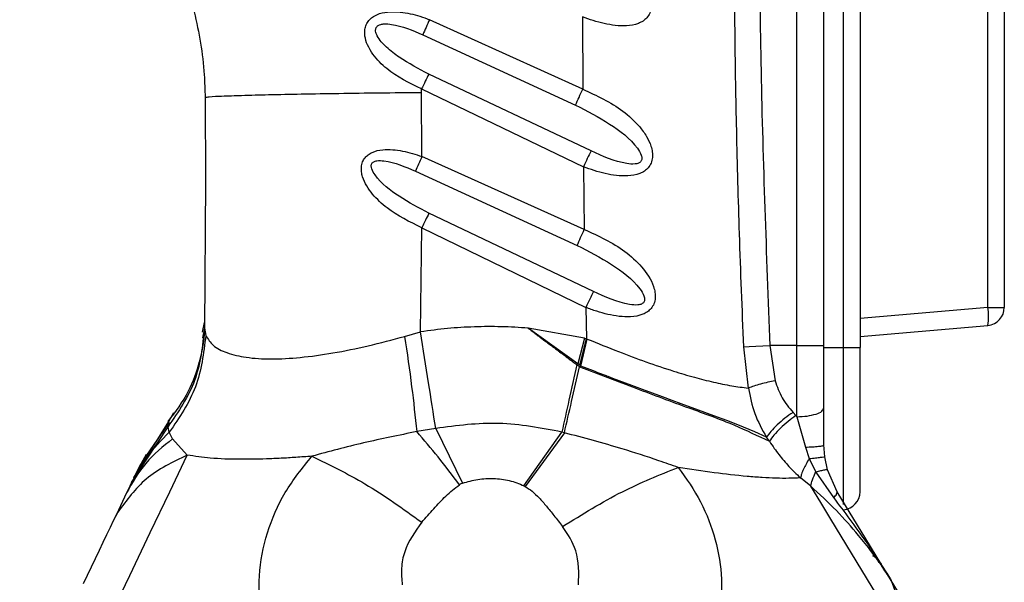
# Model space of a CAD drawing. Header units: millimetres. Extents: x 13 to 546, y 13 to 419.
# Tile 4 of 19: x 195 to 250, y 216 to 247. Entities that reach past the tile are written whole.
import ezdxf

# ---------------------------------------------------------------- set-up
doc = ezdxf.new("R2010")
doc.units = ezdxf.units.MM
doc.header["$LTSCALE"] = 2
doc.linetypes.add('SLD-Solid', pattern=[0])
doc.layers.add('DIMENSIONS', color=140, linetype='SLD-Solid', lineweight=25)
doc.styles.add('SLDTEXTSTYLE0', font='VERDANA.TTF')
doc.dimstyles.new('SLDDIMSTYLE0', dxfattribs={"dimtxt": 4.316016, "dimasz": 6.604, "dimexe": 0, "dimexo": 0.0625, "dimgap": 1.079004, "dimtad": 0, "dimtih": 1, "dimtoh": 1, "dimrnd": 1e-09, "dimzin": 12, "dimdsep": 46, "dimtxsty": 'SLDTEXTSTYLE0', "dimsah": 1, "dimcen": 0.09, "dimadec": 0, "dimazin": 3, "dimtfac": 1, "dimtofl": 0, "dimtmove": 0, "dimatfit": 3, "dimfxl": 0, "dimfrac": 2, "dimtolj": 1, "dimtzin": 12, "dimarcsym": 0})

# ---------------------------------------------------------------- blocks, each defined once
blk = doc.blocks.new('_D')
at = {"layer": 'DIMENSIONS'}
for p, q in [((230.304, 383.54), (166.661, 383.54)), ((173.011, 383.54), (173.011, 292.398)), ((166.598, 284.572), (165.149, 284.572)), ((165.149, 284.572), (165.149, 277.713)), ((179.424, 284.572), (180.873, 284.572)), ((180.873, 284.572), (180.873, 277.713)), ((165.149, 277.713), (166.598, 277.713)), ((180.873, 277.713), (179.424, 277.713)), ((173.011, 175.69), (173.011, 276.747)), ((184.054, 175.69), (166.661, 175.69))]:
    blk.add_line(p, q, dxfattribs=at)
for points in [[(173.011, 383.54), (171.995, 376.936), (174.027, 376.936)], [(173.011, 175.69), (174.027, 182.294), (171.995, 182.294)]]:
    blk.add_solid(points, dxfattribs=at)
at = {"layer": 'DIMENSIONS', "char_height": 4.2333, "attachment_point": 1, "style": 'SLDTEXTSTYLE0'}
for s, insert in [('207.8', (164.803, 290.915)), ('8.18', (166.598, 283.09))]:
    blk.add_mtext(s, dxfattribs=dict(at, insert=insert))
blk = doc.blocks.new('_D_1')
at = {"layer": 'DIMENSIONS'}
for p, q in [((230.304, 383.54), (143.701, 383.54)), ((150.051, 383.54), (150.051, 268.53)), ((141.843, 260.704), (140.393, 260.704)), ((140.393, 260.704), (140.393, 253.844)), ((158.259, 260.704), (159.708, 260.704)), ((159.708, 260.704), (159.708, 253.844)), ((140.393, 253.844), (141.843, 253.844)), ((159.708, 253.844), (158.259, 253.844)), ((150.051, 118.303), (150.051, 252.878)), ((212.754, 118.303), (143.701, 118.303))]:
    blk.add_line(p, q, dxfattribs=at)
for points in [[(150.051, 383.54), (149.035, 376.936), (151.067, 376.936)], [(150.051, 118.303), (151.067, 124.907), (149.035, 124.907)]]:
    blk.add_solid(points, dxfattribs=at)
at = {"layer": 'DIMENSIONS', "char_height": 4.2333, "attachment_point": 1, "style": 'SLDTEXTSTYLE0'}
for s, insert in [('265.2', (141.843, 267.047)), ('10.44', (141.843, 259.221))]:
    blk.add_mtext(s, dxfattribs=dict(at, insert=insert))

msp = doc.modelspace()

# ---------------------------------------------------------------- linework, layer by layer
for p, q in [((240.682, 229.09), (240.682, 300.29)), ((241.594, 300.29), (241.594, 229.09)), ((238.094, 229.19), (238.094, 297.685)), ((239.594, 229.19), (239.594, 297.685)), ((248.682, 231.307), (248.682, 298.074)), ((249.594, 298.074), (249.594, 231.307)), ((226.207, 247.414), (226.217, 243.403)), ((226.217, 243.403), (217.72, 247.253)), ((217.343, 246.421), (225.819, 242.522)), ((226.675, 239.98), (217.678, 244.241)), ((217.28, 243.225), (217.28, 243.417)), ((217.28, 243.417), (226.252, 239.106)), ((217.3, 239.665), (217.28, 243.225)), ((205.276, 242.948), (205.297, 238.294)), ((226.301, 235.629), (217.3, 239.665)), ((216.936, 238.852), (225.907, 234.747)), ((226.252, 239.106), (226.301, 235.629)), ((205.297, 238.294), (205.233, 230.165)), ((226.812, 232.182), (217.686, 236.526)), ((217.228, 229.952), (217.293, 235.72)), ((217.293, 235.72), (226.385, 231.309)), ((226.385, 231.309), (226.426, 229.571)), ((248.682, 231.307), (241.594, 230.687)), ((248.682, 231.307), (249.594, 231.307)), ((205.139, 229.926), (205.238, 230.469)), ((205.233, 230.165), (205.238, 230.469)), ((205.233, 230.165), (205.13, 229.615)), ((205.234, 230.114), (205.199, 229.568)), ((205.233, 230.165), (205.314, 229.741)), ((216.341, 229.701), (217.228, 229.952)), ((225.951, 228.17), (223.199, 230.157)), ((226.308, 229.6), (223.199, 230.157)), ((241.594, 229.69), (248.682, 230.31)), ((205.199, 229.568), (205.19, 229.421)), ((226.308, 229.6), (225.951, 228.17)), ((226.05, 228.1), (226.426, 229.571)), ((226.109, 228.058), (226.469, 229.552)), ((226.308, 229.6), (226.426, 229.571)), ((226.426, 229.571), (226.469, 229.552)), ((235.403, 226.833), (235.146, 229.122)), ((236.597, 229.19), (236.886, 227.242)), ((238.094, 229.19), (236.597, 229.19)), ((238.094, 229.19), (239.594, 229.19)), ((239.594, 225.754), (239.594, 229.19)), ((239.594, 229.09), (240.682, 229.09)), ((240.682, 229.09), (241.594, 229.09)), ((240.682, 220.381), (240.682, 229.09)), ((241.594, 221.088), (241.594, 229.09)), ((225.951, 228.17), (225.891, 228.134)), ((226.05, 228.1), (225.951, 228.17)), ((226.109, 228.058), (226.045, 228.021)), ((226.109, 228.058), (226.05, 228.1)), ((239.594, 223.681), (239.594, 225.754)), ((201.673, 222.434), (203.271, 224.987)), ((203.219, 224.694), (203.271, 224.987)), ((203.271, 224.987), (203.546, 225.479)), ((237.877, 225.488), (238.038, 225.31)), ((238.038, 225.31), (238.094, 225.249)), ((238.094, 225.249), (238.574, 223.564)), ((201.439, 221.976), (203.219, 224.694)), ((203.278, 224.942), (201.777, 222.754)), ((203.277, 224.942), (201.784, 222.767)), ((203.287, 224.386), (203.219, 224.694)), ((218.064, 224.602), (217.012, 224.419)), ((218.064, 224.602), (219.552, 221.563)), ((203.473, 224.02), (203.287, 224.386)), ((204.278, 223.118), (203.473, 224.02)), ((222.959, 221.419), (225.059, 224.398)), ((225.198, 224.36), (223.019, 221.386)), ((225.198, 224.36), (225.059, 224.398)), ((236.567, 223.887), (236.402, 224.111)), ((238.574, 223.564), (238.781, 222.924)), ((239.639, 223.016), (239.594, 223.681)), ((202.008, 223.154), (201.545, 222.322)), ((238.781, 222.924), (239.151, 222.183)), ((239.789, 222.301), (239.639, 223.016)), ((201.328, 221.882), (201.595, 222.31)), ((201.541, 222.313), (201.393, 222.002)), ((201.695, 222.591), (201.55, 222.33)), ((240.327, 221.075), (239.789, 222.301)), ((201.193, 221.6), (201.444, 221.984)), ((201.193, 221.6), (201.439, 221.976)), ((201.328, 221.882), (201.307, 221.84)), ((238.858, 221.395), (238.296, 221.851)), ((239.151, 222.183), (240.119, 220.767)), ((201.118, 221.443), (200.917, 221.021)), ((200.917, 221.021), (200.466, 220.075)), ((200.466, 220.075), (200.182, 219.478)), ((200.466, 220.075), (200.438, 219.962)), ((200.438, 219.962), (200.182, 219.478)), ((242.324, 217.547), (242.311, 217.547)), ((242.324, 217.547), (242.334, 217.505))]:
    msp.add_line(p, q)
at = {"flags": 128}
for points in [[(235.146, 229.122), (235.45, 229.136), (235.807, 229.153), (236.198, 229.172), (236.597, 229.19)], [(238.094, 225.249), (238.094, 227.19), (238.094, 229.19)], [(236.402, 224.111), (235.765, 224.403), (234.819, 224.793), (234.205, 225.03), (233.481, 225.301), (232.642, 225.609), (231.679, 225.96), (231.17, 226.147), (230.64, 226.341), (230.091, 226.544), (229.524, 226.754), (228.94, 226.973), (227.885, 227.373), (227.618, 227.475), (227.551, 227.5), (227.534, 227.507), (227.53, 227.508), (227.529, 227.509), (227.528, 227.509), (227.528, 227.509), (227.528, 227.509), (227.528, 227.509), (227.062, 227.688), (226.912, 227.746), (226.818, 227.782), (226.464, 227.919), (226.109, 228.058)], [(199.944, 214.02), (201.098, 216.442), (202.237, 218.834), (203.313, 221.091), (204.278, 223.118)], [(243.362, 214.019), (242.824, 214.899), (242.269, 215.808), (241.702, 216.737), (241.128, 217.678), (240.551, 218.622), (239.977, 219.562), (239.411, 220.489), (238.858, 221.395)], [(243.328, 216.161), (241.915, 218.474), (240.327, 221.075)], [(200.182, 219.478), (200.003, 219.102), (199.811, 218.699), (199.608, 218.273), (199.397, 217.83), (199.18, 217.374), (198.959, 216.911), (198.736, 216.444), (198.515, 215.979)], [(249.462, 206.117), (246.11, 211.606), (243.328, 216.161)]]:
    msp.add_lwpolyline(points, dxfattribs=at)
for centre, radius, start, end in [((245.799, 230.808), 2.925, 350.1972, 9.8032), ((248.594, 231.307), 1, 274.9998, 0.0003), ((240.594, 221.088), 1, 274.9997, 0.0003)]:
    msp.add_arc(centre, radius, start, end)
for points, knots in [([(235.146, 229.122), (235.062, 231.211), (234.902, 235.211), (234.748, 240.945), (234.653, 246.464), (234.619, 251.974), (234.647, 257.646), (234.738, 263.336), (234.921, 270.05), (235.245, 277.833), (235.637, 284.477), (235.949, 288.937), (236.09, 290.841), (236.227, 292.598), (236.382, 294.498), (236.606, 297.144), (236.791, 299.177), (236.895, 300.329)], [0, 0, 0, 0, 0.087998, 0.168469, 0.24141, 0.32028, 0.400334, 0.480102, 0.5598, 0.682986, 0.807884, 0.839902, 0.871122, 0.888236, 0.914077, 0.951332, 1, 1, 1, 1]), ([(238.094, 297.685), (237.577, 291.287), (236.549, 278.563), (236.004, 260.787), (236.007, 244.347), (236.4, 234.263), (236.597, 229.19)], [0, 0, 0, 0, 0.280806, 0.558478, 0.777879, 1, 1, 1, 1]), ([(226.222, 251.687), (226.985, 251.332), (228.127, 250.8), (229.218, 249.785), (229.711, 249.111), (229.932, 248.628), (230.02, 248.231), (230.023, 247.913), (229.946, 247.61), (229.781, 247.357), (229.561, 247.168), (229.193, 246.982), (228.455, 246.863), (227.604, 246.977), (226.797, 247.192), (226.404, 247.34), (226.207, 247.414)], [0, 0, 0, 0, 0.250899, 0.375673, 0.442531, 0.500784, 0.533894, 0.563898, 0.595578, 0.626414, 0.653215, 0.681781, 0.749257, 0.873833, 0.936852, 1, 1, 1, 1]), ([(204.336, 248.831), (204.449, 248.451), (204.732, 247.507), (205.044, 245.959), (205.237, 244.372), (205.264, 243.364), (205.276, 242.948)], [0, 0, 0, 0, 0.199032, 0.494416, 0.790958, 1, 1, 1, 1]), ([(217.28, 243.417), (216.605, 243.744), (215.594, 244.234), (214.66, 245.185), (214.274, 245.82), (214.133, 246.275), (214.12, 246.638), (214.177, 246.915), (214.307, 247.161), (214.554, 247.416), (214.975, 247.627), (215.713, 247.736), (216.474, 247.643), (217.195, 247.453), (217.545, 247.32), (217.72, 247.253)], [0, 0, 0, 0, 0.250618, 0.374928, 0.442323, 0.499698, 0.53293, 0.563797, 0.593968, 0.625431, 0.681678, 0.749176, 0.873909, 0.936888, 1, 1, 1, 1]), ([(217.678, 244.241), (217.119, 244.53), (216.291, 244.957), (215.344, 245.692), (214.895, 246.166), (214.743, 246.524), (214.724, 246.663), (214.74, 246.762), (214.768, 246.829), (214.813, 246.887), (214.893, 246.95), (215.027, 247.003), (215.278, 247.035), (216.089, 246.961), (216.779, 246.664), (217.343, 246.421)], [0, 0, 0, 0, 0.275928, 0.408409, 0.528794, 0.556095, 0.578494, 0.589465, 0.599906, 0.610407, 0.621495, 0.644366, 0.672463, 0.732328, 1, 1, 1, 1]), ([(217.72, 247.253), (217.655, 247.111), (217.529, 246.834), (217.404, 246.556), (217.343, 246.421)], [0, 0, 0, 0, 0.513225, 1, 1, 1, 1]), ([(217.678, 244.241), (217.613, 244.108), (217.48, 243.833), (217.348, 243.558), (217.28, 243.417)], [0, 0, 0, 0, 0.485106, 1, 1, 1, 1]), ([(205.276, 242.948), (205.352, 242.96), (205.654, 243.011), (206.332, 243.021), (207.426, 243.07), (208.901, 243.102), (210.696, 243.14), (212.745, 243.173), (214.968, 243.203), (216.5, 243.218), (217.28, 243.225)], [0, 0, 0, 0, 0.019408, 0.076359, 0.168849, 0.293116, 0.444649, 0.61745, 0.80498, 1, 1, 1, 1]), ([(225.819, 242.522), (225.883, 242.664), (226.015, 242.958), (226.148, 243.251), (226.217, 243.403)], [0, 0, 0, 0, 0.484641, 1, 1, 1, 1]), ([(226.217, 243.403), (226.99, 243.047), (228.146, 242.514), (229.253, 241.495), (229.757, 240.818), (229.986, 240.333), (230.082, 239.933), (230.092, 239.612), (230.022, 239.304), (229.859, 239.045), (229.64, 238.852), (229.27, 238.661), (228.523, 238.543), (227.663, 238.661), (226.848, 238.881), (226.451, 239.031), (226.252, 239.106)], [0, 0, 0, 0, 0.250985, 0.375671, 0.44258, 0.500859, 0.533989, 0.563988, 0.595753, 0.626479, 0.653224, 0.681714, 0.749214, 0.873802, 0.936838, 1, 1, 1, 1]), ([(225.819, 242.522), (226.457, 242.191), (227.699, 241.547), (228.961, 240.586), (229.45, 239.826), (229.501, 239.588), (229.481, 239.471), (229.445, 239.401), (229.389, 239.343), (229.282, 239.282), (229.032, 239.233), (228.106, 239.331), (227.32, 239.688), (226.675, 239.98)], [0, 0, 0, 0, 0.272687, 0.53088, 0.586255, 0.610637, 0.620793, 0.630446, 0.640164, 0.65075, 0.676696, 0.734728, 1, 1, 1, 1]), ([(217.293, 235.72), (216.62, 236.047), (215.614, 236.536), (214.534, 237.554), (214.067, 238.273), (213.942, 238.816), (213.934, 239.098), (213.993, 239.37), (214.13, 239.604), (214.319, 239.783), (214.639, 239.966), (215.292, 240.102), (216.052, 240.024), (216.772, 239.851), (217.124, 239.727), (217.3, 239.665)], [0, 0, 0, 0, 0.250718, 0.37527, 0.499595, 0.532511, 0.562603, 0.594525, 0.625424, 0.652797, 0.681737, 0.749239, 0.873947, 0.936914, 1, 1, 1, 1]), ([(226.675, 239.98), (226.607, 239.839), (226.466, 239.548), (226.325, 239.257), (226.252, 239.106)], [0, 0, 0, 0, 0.481994, 1, 1, 1, 1]), ([(217.686, 236.526), (217.13, 236.821), (216.05, 237.396), (214.95, 238.243), (214.527, 238.911), (214.481, 239.12), (214.496, 239.223), (214.524, 239.287), (214.57, 239.341), (214.658, 239.401), (214.871, 239.457), (215.681, 239.401), (216.37, 239.099), (216.936, 238.852)], [0, 0, 0, 0, 0.273462, 0.531812, 0.58723, 0.611887, 0.622222, 0.631981, 0.641868, 0.652442, 0.67782, 0.735203, 1, 1, 1, 1]), ([(217.3, 239.665), (217.238, 239.526), (217.116, 239.255), (216.995, 238.984), (216.936, 238.852)], [0, 0, 0, 0, 0.512002, 1, 1, 1, 1]), ([(217.686, 236.526), (217.622, 236.395), (217.49, 236.127), (217.36, 235.858), (217.293, 235.72)], [0, 0, 0, 0, 0.485658, 1, 1, 1, 1]), ([(225.907, 234.747), (225.97, 234.889), (226.101, 235.184), (226.233, 235.478), (226.301, 235.629)], [0, 0, 0, 0, 0.484989, 1, 1, 1, 1]), ([(226.301, 235.629), (227.084, 235.271), (228.255, 234.736), (229.519, 233.585), (230.073, 232.767), (230.231, 232.145), (230.247, 231.821), (230.182, 231.508), (230.023, 231.244), (229.805, 231.047), (229.432, 230.853), (228.676, 230.735), (227.809, 230.857), (226.986, 231.08), (226.585, 231.233), (226.385, 231.309)], [0, 0, 0, 0, 0.2511719, 0.3759916, 0.5007195, 0.5338495, 0.5638885, 0.5957629, 0.6263827, 0.6530616, 0.6814807, 0.7490667, 0.8737209, 0.9367984, 1, 1, 1, 1]), ([(225.907, 234.747), (226.553, 234.413), (227.813, 233.763), (229.092, 232.792), (229.598, 232.027), (229.657, 231.785), (229.641, 231.666), (229.607, 231.593), (229.553, 231.534), (229.447, 231.47), (229.194, 231.42), (228.258, 231.523), (227.463, 231.885), (226.812, 232.182)], [0, 0, 0, 0, 0.272408, 0.530918, 0.586686, 0.611388, 0.621575, 0.631156, 0.640805, 0.65128, 0.677035, 0.734947, 1, 1, 1, 1]), ([(226.812, 232.182), (226.743, 232.042), (226.6, 231.751), (226.458, 231.46), (226.385, 231.309)], [0, 0, 0, 0, 0.4816161, 1, 1, 1, 1]), ([(205.233, 230.165), (205.13, 229.169), (204.924, 227.174), (203.788, 225.521), (203.219, 224.694)], [0, 0, 0, 0, 0.4994, 1, 1, 1, 1]), ([(223.199, 230.157), (222.701, 230.189), (221.705, 230.252), (220.207, 230.238), (218.712, 230.154), (217.723, 230.019), (217.228, 229.952)], [0, 0, 0, 0, 0.249989, 0.500003, 0.750017, 1, 1, 1, 1]), ([(218.064, 224.602), (217.932, 225.441), (217.652, 227.224), (217.375, 229.007), (217.228, 229.952)], [0, 0, 0, 0, 0.470236, 1, 1, 1, 1]), ([(223.199, 230.157), (223.31, 230.071), (223.494, 229.929), (223.717, 229.758), (223.94, 229.588), (224.174, 229.413), (224.39, 229.251), (224.5, 229.17), (224.529, 229.148), (224.538, 229.141), (224.653, 229.055), (224.768, 228.969), (224.896, 228.874), (225.008, 228.79), (225.231, 228.623), (225.517, 228.41), (225.73, 228.253), (225.843, 228.17), (225.878, 228.144), (225.891, 228.134)], [0, 0, 0, 0, 0.125205, 0.206459, 0.250367, 0.375476, 0.466573, 0.490757, 0.497447, 0.499436, 0.500521, 0.625496, 0.627292, 0.642956, 0.750397, 0.875228, 0.960544, 0.9861, 1, 1, 1, 1]), ([(205.205, 229.594), (205.201, 229.576), (205.183, 229.478), (205.157, 229.24), (205.081, 228.824), (204.872, 227.925), (204.378, 226.532), (203.618, 225.521), (203.209, 224.977)], [0, 0, 0, 0, 0.010929, 0.058436, 0.141115, 0.259331, 0.602114, 1, 1, 1, 1]), ([(205.314, 229.741), (205.195, 228.771), (204.956, 226.821), (203.845, 225.2), (203.287, 224.386)], [0, 0, 0, 0, 0.497807, 1, 1, 1, 1]), ([(205.314, 229.741), (205.438, 229.55), (205.718, 229.114), (206.551, 228.739), (207.63, 228.497), (209.004, 228.425), (210.613, 228.517), (212.414, 228.773), (214.35, 229.167), (215.667, 229.52), (216.341, 229.701)], [0, 0, 0, 0, 0.058173, 0.132082, 0.22779, 0.346665, 0.487222, 0.646092, 0.818707, 1, 1, 1, 1]), ([(216.341, 229.701), (216.477, 228.77), (216.734, 227.014), (216.923, 225.25), (217.012, 224.419)], [0, 0, 0, 0, 0.5296511, 1, 1, 1, 1]), ([(226.469, 229.552), (227.046, 229.317), (228.124, 228.878), (229.718, 228.283), (231.122, 227.809), (232.371, 227.438), (233.447, 227.164), (234.444, 226.955), (235.094, 226.873), (235.403, 226.833)], [0, 0, 0, 0, 0.199814, 0.372737, 0.544734, 0.674238, 0.790159, 0.900318, 1, 1, 1, 1]), ([(225.891, 228.134), (225.745, 227.476), (225.469, 226.231), (225.19, 224.985), (225.059, 224.398)], [0, 0, 0, 0, 0.528045, 1, 1, 1, 1]), ([(225.198, 224.36), (225.332, 224.935), (225.616, 226.155), (225.897, 227.376), (226.045, 228.021)], [0, 0, 0, 0, 0.47193, 1, 1, 1, 1]), ([(225.891, 228.134), (225.917, 228.116), (225.968, 228.078), (226.02, 228.04), (226.045, 228.021)], [0, 0, 0, 0, 0.500068, 1, 1, 1, 1]), ([(226.045, 228.021), (227.085, 227.62), (229.098, 226.845), (231.962, 225.779), (234.468, 224.891), (235.924, 224.195), (236.567, 223.887)], [0, 0, 0, 0, 0.295581, 0.572138, 0.811046, 1, 1, 1, 1]), ([(236.886, 227.242), (236.751, 227.214), (236.482, 227.158), (236.091, 227.058), (235.73, 226.954), (235.506, 226.871), (235.403, 226.833)], [0, 0, 0, 0, 0.267689, 0.535873, 0.785742, 1, 1, 1, 1]), ([(236.886, 227.242), (236.998, 226.918), (237.22, 226.273), (237.658, 225.749), (237.877, 225.488)], [0, 0, 0, 0, 0.501607, 1, 1, 1, 1]), ([(235.403, 226.833), (235.498, 226.353), (235.689, 225.393), (236.164, 224.538), (236.402, 224.111)], [0, 0, 0, 0, 0.500164, 1, 1, 1, 1]), ([(238.094, 225.249), (238.288, 225.255), (238.648, 225.266), (239.105, 225.375), (239.477, 225.5), (239.562, 225.684), (239.594, 225.754)], [0, 0, 0, 0, 0.345981, 0.645957, 0.864949, 1, 1, 1, 1]), ([(237.877, 225.488), (237.726, 225.381), (237.422, 225.163), (237.012, 224.807), (236.661, 224.462), (236.481, 224.218), (236.402, 224.111)], [0, 0, 0, 0, 0.273725, 0.552538, 0.803284, 1, 1, 1, 1]), ([(238.038, 225.31), (237.892, 225.203), (237.592, 224.984), (237.184, 224.621), (236.828, 224.26), (236.647, 224.002), (236.567, 223.887)], [0, 0, 0, 0, 0.264209, 0.540617, 0.795926, 1, 1, 1, 1]), ([(217.012, 224.419), (216.517, 224.321), (215.53, 224.124), (214.064, 223.797), (212.621, 223.445), (211.67, 223.187), (211.198, 223.058)], [0, 0, 0, 0, 0.253592, 0.505336, 0.754286, 1, 1, 1, 1]), ([(219.383, 221.48), (218.991, 221.997), (218.231, 223.001), (217.41, 223.956), (217.012, 224.419)], [0, 0, 0, 0, 0.51521, 1, 1, 1, 1]), ([(225.059, 224.398), (223.899, 224.618), (221.578, 225.06), (219.235, 224.755), (218.064, 224.602)], [0, 0, 0, 0, 0.499993, 1, 1, 1, 1]), ([(203.473, 224.02), (202.944, 223.596), (201.901, 222.758), (201.242, 221.595), (200.917, 221.021)], [0, 0, 0, 0, 0.506948, 1, 1, 1, 1]), ([(201.118, 221.443), (201.408, 221.981), (201.991, 223.064), (202.853, 223.944), (203.287, 224.386)], [0, 0, 0, 0, 0.496276, 1, 1, 1, 1]), ([(231.517, 222.441), (231.156, 222.565), (230.123, 222.919), (228.03, 223.602), (226.271, 224.073), (225.198, 224.36)], [0, 0, 0, 0, 0.172975, 0.495945, 1, 1, 1, 1]), ([(236.567, 223.887), (236.656, 223.754), (236.904, 223.382), (237.358, 222.809), (237.854, 222.269), (238.178, 221.962), (238.296, 221.851)], [0, 0, 0, 0, 0.179445, 0.500507, 0.81868, 1, 1, 1, 1]), ([(238.574, 223.564), (238.704, 223.568), (238.946, 223.575), (239.258, 223.608), (239.48, 223.616), (239.57, 223.667), (239.594, 223.681)], [0, 0, 0, 0, 0.375776, 0.701629, 0.919166, 1, 1, 1, 1]), ([(204.278, 223.118), (203.476, 222.733), (201.935, 221.994), (200.923, 220.62), (200.438, 219.962)], [0, 0, 0, 0, 0.5208565, 1, 1, 1, 1]), ([(211.198, 223.058), (210.899, 223.035), (210.331, 222.991), (209.488, 222.94), (208.688, 222.906), (207.917, 222.886), (206.881, 222.884), (205.667, 222.915), (204.706, 223.056), (204.278, 223.118)], [0, 0, 0, 0, 0.129523, 0.246708, 0.364974, 0.476031, 0.580365, 0.813128, 1, 1, 1, 1]), ([(208.391, 214.02), (208.318, 214.825), (208.171, 216.436), (208.664, 218.841), (209.634, 221.123), (210.674, 222.409), (211.198, 223.058)], [0, 0, 0, 0, 0.246856, 0.49442, 0.744958, 1, 1, 1, 1]), ([(211.198, 223.058), (212.193, 222.573), (214.329, 221.53), (216.258, 220.142), (217.288, 219.4)], [0, 0, 0, 0, 0.4660258, 1, 1, 1, 1]), ([(238.781, 222.924), (238.719, 222.825), (238.6, 222.634), (238.456, 222.349), (238.348, 222.092), (238.312, 221.925), (238.296, 221.851)], [0, 0, 0, 0, 0.295836, 0.569845, 0.807699, 1, 1, 1, 1]), ([(238.781, 222.924), (238.897, 222.939), (239.106, 222.966), (239.374, 222.994), (239.543, 223.016), (239.62, 223.016), (239.639, 223.016)], [0, 0, 0, 0, 0.406909, 0.732838, 0.934804, 1, 1, 1, 1]), ([(225.103, 219.163), (226.191, 219.841), (228.236, 221.116), (230.47, 222.019), (231.517, 222.441)], [0, 0, 0, 0, 0.531801, 1, 1, 1, 1]), ([(231.517, 222.441), (231.957, 221.818), (232.831, 220.582), (233.624, 218.455), (234.013, 216.239), (233.87, 214.759), (233.798, 214.019)], [0, 0, 0, 0, 0.2542545, 0.504608, 0.7525588, 1, 1, 1, 1]), ([(238.296, 221.851), (238.081, 221.843), (237.63, 221.827), (236.921, 221.835), (236.148, 221.872), (235.002, 221.96), (233.448, 222.137), (232.18, 222.337), (231.517, 222.441)], [0, 0, 0, 0, 0.094536, 0.198734, 0.311805, 0.435241, 0.704454, 1, 1, 1, 1]), ([(239.789, 222.301), (239.773, 222.303), (239.715, 222.312), (239.588, 222.279), (239.391, 222.243), (239.238, 222.204), (239.151, 222.183)], [0, 0, 0, 0, 0.070302, 0.270186, 0.590773, 1, 1, 1, 1]), ([(219.552, 221.563), (219.832, 221.646), (220.394, 221.811), (221.274, 221.84), (222.151, 221.75), (222.691, 221.529), (222.959, 221.419)], [0, 0, 0, 0, 0.2496076, 0.5010495, 0.752049, 1, 1, 1, 1]), ([(238.858, 221.395), (238.884, 221.515), (238.943, 221.791), (239.076, 222.041), (239.151, 222.183)], [0, 0, 0, 0, 0.435422, 1, 1, 1, 1]), ([(217.288, 219.4), (217.512, 219.646), (217.954, 220.133), (218.605, 220.877), (219.123, 221.278), (219.383, 221.48)], [0, 0, 0, 0, 0.337302, 0.667203, 1, 1, 1, 1]), ([(219.552, 221.563), (219.52, 221.55), (219.462, 221.526), (219.408, 221.494), (219.383, 221.48)], [0, 0, 0, 0, 0.543463, 1, 1, 1, 1]), ([(222.959, 221.419), (222.971, 221.413), (222.991, 221.402), (223.011, 221.391), (223.019, 221.386)], [0, 0, 0, 0, 0.560037, 1, 1, 1, 1]), ([(223.019, 221.386), (223.151, 221.301), (223.433, 221.118), (223.817, 220.736), (224.214, 220.281), (224.642, 219.746), (224.941, 219.368), (225.103, 219.163)], [0, 0, 0, 0, 0.153291, 0.328768, 0.527563, 0.74458, 1, 1, 1, 1]), ([(242.455, 217.452), (242.38, 217.558), (242.085, 217.975), (241.375, 218.851), (240.28, 220.093), (239.341, 220.952), (238.858, 221.395)], [0, 0, 0, 0, 0.072399, 0.286799, 0.632343, 1, 1, 1, 1]), ([(240.119, 220.767), (240.191, 220.825), (240.295, 220.909), (240.32, 221.036), (240.327, 221.075)], [0, 0, 0, 0, 0.6921623, 1, 1, 1, 1]), ([(240.119, 220.767), (240.73, 219.96), (241.616, 218.79), (242.462, 217.531), (242.733, 217.106), (242.759, 217.066)], [0, 0, 0, 0, 0.667583, 0.9681, 1, 1, 1, 1]), ([(217.288, 219.4), (216.916, 218.88), (216.361, 218.103), (216.127, 216.851), (216.181, 216.232), (216.209, 215.924)], [0, 0, 0, 0, 0.5041074, 0.7524236, 1, 1, 1, 1]), ([(225.98, 215.924), (226, 216.576), (226.034, 217.753), (225.39, 218.729), (225.103, 219.163)], [0, 0, 0, 0, 0.554802, 1, 1, 1, 1]), ([(242.334, 217.505), (242.33, 217.513), (242.322, 217.527), (242.314, 217.54), (242.311, 217.547)], [0, 0, 0, 0, 0.559958, 1, 1, 1, 1]), ([(243.328, 216.161), (243.174, 216.407), (242.898, 216.848), (242.591, 217.267), (242.455, 217.452)], [0, 0, 0, 0, 0.558453, 1, 1, 1, 1]), ([(242.759, 217.066), (242.846, 216.93), (243.008, 216.679), (243.186, 216.393), (243.288, 216.226), (243.318, 216.177), (243.328, 216.161)], [0, 0, 0, 0, 0.452496, 0.838211, 0.945409, 1, 1, 1, 1]), ([(243.362, 214.019), (243.498, 214.462), (243.721, 215.192), (243.439, 215.887), (243.328, 216.161)], [0, 0, 0, 0, 0.607316, 1, 1, 1, 1])]:
    msp.add_open_spline(points, degree=3, knots=knots)

# ---------------------------------------------------------------- dimensions: what is measured, and where the dimension line sits
at = {"layer": 'DIMENSIONS'}
for base, p1, p2, picture, middle in [((150.051, 383.54), (215.294, 118.303), (232.844, 383.54), '_D_1', (150.051, 260.704)), ((173.011, 175.69), (232.844, 383.54), (186.594, 175.69), '_D', (173.011, 284.572))]:
    dim = msp.add_linear_dim(base=base, p1=p1, p2=p2, angle=90, dimstyle='SLDDIMSTYLE0', dxfattribs=at)
    dim.commit()
    dim.dimension.update_dxf_attribs({"geometry": picture, "text_midpoint": middle, "dimtype": 160})

doc.saveas('drawing.dxf')
